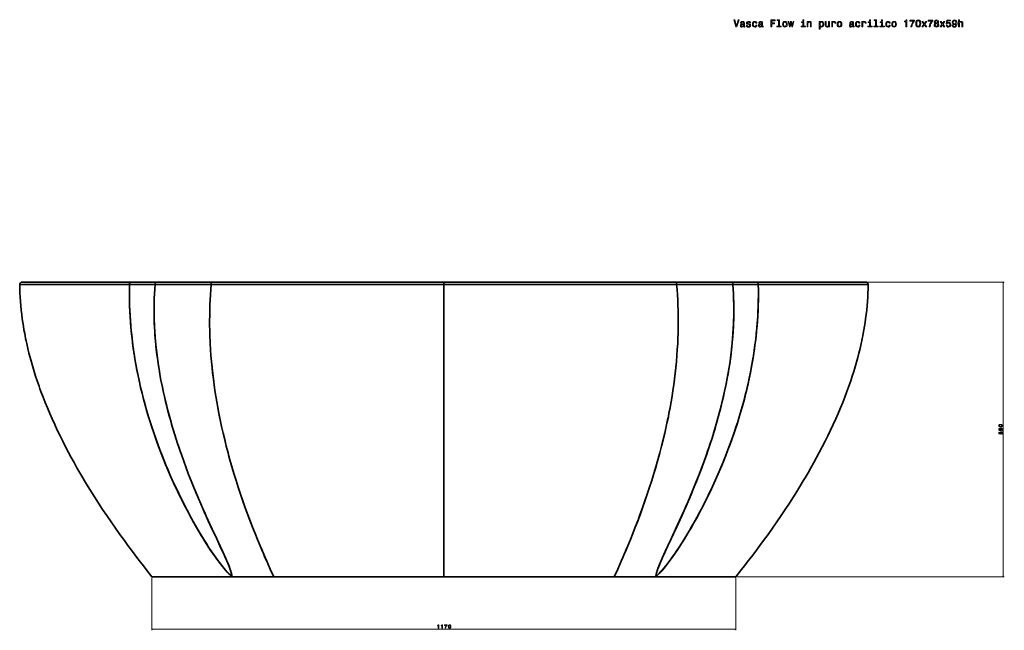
# Model space of a CAD drawing. Extents: x -255 to 3113, y -191 to 2291.
# Tile 5 of 6: x -255 to 1717, y 1069 to 2291. Entities that reach past the tile are written whole.
import ezdxf

# ---------------------------------------------------------------- set-up
doc = ezdxf.new("R2010")
doc.units = 0

msp = doc.modelspace()

# ---------------------------------------------------------------- linework, layer by layer
at = {"color": 7, "lineweight": 35}
for p, q in [((-250.5, 1765.7), (-33.5, 1765.7)), ((-250.5, 1765.7), (-33.5, 1765.7)), ((16.5, 1765.7), (-33.5, 1765.7)), ((-33.5, 1765.7), (16.5, 1765.7)), ((16.5, 1765.7), (128.9, 1765.7)), ((16.5, 1765.7), (128.9, 1765.7)), ((128.9, 1765.7), (594.5, 1765.7)), ((128.9, 1765.7), (594.5, 1765.7)), ((594.5, 1765.7), (1060.1, 1765.7)), ((594.5, 1765.7), (1060.1, 1765.7)), ((594.5, 1760.7), (594.5, 1175.7)), ((594.5, 1760.7), (594.5, 1175.7)), ((1060.1, 1765.7), (1172.5, 1765.7)), ((1060.1, 1765.7), (1172.5, 1765.7)), ((1060.6, 1760.6), (1173.2, 1760.4)), ((1222.5, 1765.7), (1172.5, 1765.7)), ((1172.5, 1765.7), (1222.5, 1765.7)), ((1222.5, 1765.7), (1439.5, 1765.7)), ((1222.5, 1765.7), (1439.5, 1765.7)), ((1179.5, 1175.7), (9.5, 1175.7)), ((9.5, 1175.7), (169.9, 1175.7)), ((169.9, 1175.7), (9.5, 1175.7)), ((9.5, 1175.7), (169.9, 1175.7)), ((169.9, 1175.7), (253.5, 1175.7)), ((253.5, 1175.7), (169.9, 1175.7)), ((169.9, 1175.7), (253.5, 1175.7)), ((253.5, 1175.7), (594.5, 1175.7)), ((594.5, 1175.7), (253.5, 1175.7)), ((253.5, 1175.7), (594.5, 1175.7)), ((594.5, 1175.7), (935.5, 1175.7)), ((935.5, 1175.7), (594.5, 1175.7)), ((594.5, 1175.7), (935.5, 1175.7)), ((935.5, 1175.7), (1019.1, 1175.7)), ((1019.1, 1175.7), (935.5, 1175.7)), ((935.5, 1175.7), (1019.1, 1175.7)), ((1019.1, 1175.7), (1179.5, 1175.7)), ((1179.5, 1175.7), (1019.1, 1175.7)), ((1019.1, 1175.7), (1179.5, 1175.7))]:
    msp.add_line(p, q, dxfattribs=at)
at = {"color": 7, "lineweight": 35, "ltscale": 0.040161}
msp.add_line((594.5, 1764.1), (594.5, 1765.7), dxfattribs=at)
at = {"color": 7, "lineweight": 35, "ltscale": 0.125385}
msp.add_line((594.5, 1765.7), (594.5, 1760.7), dxfattribs=at)
msp.add_line((594.5, 1765.7), (594.5, 1760.7), dxfattribs=at)
at = {"color": 7, "lineweight": 13}
for p, q in [((1441.5, 1765.7), (1717.2, 1765.7)), ((1715.2, 1175.7), (1715.2, 1765.7)), ((9.5, 1173.7), (9.5, 1068.5)), ((1179.5, 1173.7), (1179.5, 1068.5)), ((1181.5, 1175.7), (1717.2, 1175.7)), ((9.5, 1070.5), (1179.5, 1070.5))]:
    msp.add_line(p, q, dxfattribs=at)
for points in [[(1184.1, 2290.3), (1180.6, 2278.4), (1177, 2290.3), (1175, 2290.3), (1179.6, 2276.3), (1181.6, 2276.3), (1186, 2290.3)], [(1249.3, 2276.3), (1251.2, 2276.3), (1251.2, 2282.8), (1257.1, 2282.8), (1257.1, 2284.4), (1251.2, 2284.4), (1251.2, 2288.6), (1258.4, 2288.6), (1258.4, 2290.3), (1249.3, 2290.3)], [(1264.9, 2289.3), (1264.9, 2277.8), (1261.3, 2277.8), (1261.3, 2276.3), (1270.3, 2276.3), (1270.3, 2277.8), (1266.7, 2277.8), (1266.7, 2290.8), (1262.2, 2290.8), (1262.2, 2289.3)], [(1315.5, 2290.8), (1313.6, 2290.8), (1313.6, 2288.8), (1315.5, 2288.8)], [(1449.1, 2290.8), (1447.2, 2290.8), (1447.2, 2288.8), (1449.1, 2288.8)], [(1459.2, 2289.3), (1459.2, 2277.8), (1455.6, 2277.8), (1455.6, 2276.3), (1464.6, 2276.3), (1464.6, 2277.8), (1461, 2277.8), (1461, 2290.8), (1456.5, 2290.8), (1456.5, 2289.3)], [(1473.3, 2290.8), (1471.5, 2290.8), (1471.5, 2288.8), (1473.3, 2288.8)], [(1520.2, 2276.3), (1522.1, 2276.3), (1522.1, 2290.4), (1520.7, 2290.4), (1520.3, 2289.2), (1519.6, 2288.4), (1518.5, 2287.9), (1517, 2287.7), (1517, 2286.3), (1520.2, 2286.3)], [(1529.9, 2276.3), (1532, 2276.3), (1532.6, 2279.6), (1533.8, 2282.8), (1535.5, 2285.6), (1537.6, 2288.3), (1537.6, 2290), (1528, 2290), (1528, 2288.2), (1535.7, 2288.2), (1533.5, 2285.5), (1531.8, 2282.6), (1530.6, 2279.6)], [(1540, 2283.2), (1540.3, 2280), (1541.3, 2277.7), (1542.8, 2276.4), (1544.9, 2275.9), (1547, 2276.4), (1548.5, 2277.7), (1549.4, 2280), (1549.7, 2283.2), (1549.4, 2286.3), (1549, 2287.6), (1548.5, 2288.6), (1547, 2290), (1544.9, 2290.4), (1542.8, 2290), (1541.3, 2288.6), (1540.3, 2286.3)], [(1542, 2283.2), (1542.1, 2285.6), (1542.6, 2287.4), (1543.5, 2288.4), (1544.9, 2288.7), (1546.2, 2288.4), (1547.1, 2287.4), (1547.6, 2285.6), (1547.8, 2283.2), (1547.6, 2280.7), (1547.1, 2278.9), (1546.2, 2277.9), (1544.9, 2277.6), (1543.5, 2277.9), (1542.6, 2278.9), (1542.1, 2280.7)], [(1566.4, 2276.3), (1568.4, 2276.3), (1569.1, 2279.6), (1570.3, 2282.8), (1571.9, 2285.6), (1574.1, 2288.3), (1574.1, 2290), (1564.5, 2290), (1564.5, 2288.2), (1572.1, 2288.2), (1569.9, 2285.5), (1568.2, 2282.6), (1567.1, 2279.6)], [(1578.8, 2283.9), (1577.8, 2283.3), (1577.1, 2282.5), (1576.6, 2281.5), (1576.5, 2280.3), (1576.8, 2278.5), (1577.8, 2277.1), (1579.3, 2276.3), (1581.3, 2275.9), (1583.4, 2276.3), (1584.9, 2277.1), (1585.8, 2278.5), (1586.1, 2280.3), (1586, 2281.5), (1585.6, 2282.5), (1584.8, 2283.3), (1583.8, 2283.9), (1584.6, 2284.3), (1585.2, 2285), (1585.5, 2285.8), (1585.7, 2286.8), (1585.3, 2288.2), (1584.5, 2289.4), (1583.1, 2290.1), (1581.3, 2290.4), (1579.5, 2290.1), (1578.1, 2289.4), (1577.3, 2288.2), (1577, 2286.8), (1577.1, 2285.8), (1577.4, 2285)], [(1578.9, 2286.6), (1579, 2287.5), (1579.5, 2288.2), (1580.3, 2288.6), (1581.3, 2288.8), (1582.3, 2288.6), (1583.1, 2288.2), (1583.6, 2287.5), (1583.8, 2286.6), (1583.6, 2285.7), (1583.1, 2285), (1582.3, 2284.6), (1581.3, 2284.4), (1580.3, 2284.6), (1579.5, 2285), (1579, 2285.7)], [(1600.6, 2280), (1601.1, 2278.3), (1602, 2277), (1603.5, 2276.2), (1605.4, 2275.9), (1607.4, 2276.3), (1609, 2277.3), (1610, 2278.8), (1610.4, 2280.9), (1610, 2282.7), (1609.1, 2284.2), (1607.6, 2285.2), (1605.6, 2285.5), (1604.1, 2285.3), (1602.9, 2284.6), (1603.5, 2288.4), (1609.6, 2288.4), (1609.6, 2290), (1602.1, 2290), (1601, 2282.6), (1602.6, 2282.6), (1603.8, 2283.5), (1605.3, 2283.9), (1606.6, 2283.7), (1607.6, 2283), (1608.2, 2282), (1608.4, 2280.8), (1608.2, 2279.5), (1607.6, 2278.5), (1606.6, 2277.9), (1605.3, 2277.6), (1604.2, 2277.8), (1603.4, 2278.3), (1602.8, 2279), (1602.5, 2280)], [(1612.9, 2279.8), (1613.2, 2278.2), (1614.1, 2277), (1615.5, 2276.2), (1617.3, 2275.9), (1618.5, 2276.1), (1619.5, 2276.4), (1620.4, 2277), (1621.2, 2277.9), (1621.8, 2279), (1622.3, 2280.4), (1622.5, 2282), (1622.6, 2283.8), (1622.3, 2286.6), (1621.3, 2288.7), (1619.7, 2290), (1617.6, 2290.4), (1615.6, 2290.1), (1614.1, 2289.1), (1613.1, 2287.6), (1612.8, 2285.7), (1613.1, 2283.8), (1614.1, 2282.3), (1615.5, 2281.4), (1617.3, 2281.1), (1619.2, 2281.5), (1620.6, 2282.6), (1620.3, 2280.4), (1619.6, 2278.8), (1618.6, 2277.9), (1617.3, 2277.5), (1616.2, 2277.7), (1615.5, 2278.1), (1615, 2278.8), (1614.8, 2279.8)], [(1614.8, 2285.7), (1615, 2287), (1615.5, 2288), (1616.4, 2288.6), (1617.6, 2288.8), (1618.7, 2288.6), (1619.7, 2288), (1620.2, 2287), (1620.4, 2285.8), (1620.2, 2284.5), (1619.7, 2283.5), (1618.7, 2283), (1617.5, 2282.8), (1616.4, 2283), (1615.5, 2283.5), (1615, 2284.5)], [(1625.7, 2276.3), (1627.5, 2276.3), (1627.5, 2282.6), (1627.7, 2284), (1628.3, 2285.1), (1629.2, 2285.7), (1630.4, 2285.9), (1631.4, 2285.7), (1632, 2285.2), (1632.3, 2284.3), (1632.4, 2283.1), (1632.4, 2276.3), (1634.1, 2276.3), (1634.1, 2283.4), (1634.1, 2284.9), (1633.7, 2286.1), (1632.5, 2287.2), (1630.7, 2287.5), (1629.6, 2287.4), (1628.8, 2287), (1628, 2286.4), (1627.5, 2285.6), (1627.5, 2290.8), (1625.7, 2290.8)], [(1195, 2277.7), (1195, 2277.7), (1195.1, 2277), (1195.4, 2276.5), (1196.6, 2276.1), (1197.6, 2276.3), (1197.6, 2277.6), (1197.2, 2277.6), (1196.6, 2277.9), (1196.5, 2278.7), (1196.5, 2284.3), (1196.3, 2285.7), (1195.6, 2286.7), (1194.4, 2287.3), (1192.6, 2287.5), (1190.9, 2287.3), (1189.7, 2286.6), (1188.9, 2285.5), (1188.6, 2284.1), (1188.6, 2284), (1190.2, 2284), (1190.4, 2284.9), (1190.8, 2285.5), (1191.5, 2285.8), (1192.6, 2286), (1193.6, 2285.9), (1194.3, 2285.6), (1194.7, 2285), (1194.8, 2284.3), (1194.8, 2283.5), (1194.4, 2283), (1193.6, 2282.8), (1192.1, 2282.7), (1190.4, 2282.3), (1189.1, 2281.7), (1188.4, 2280.7), (1188.2, 2279.2), (1188.4, 2277.8), (1189, 2276.8), (1190, 2276.2), (1191.4, 2276), (1193.3, 2276.4)], [(1194.8, 2280.1), (1194.5, 2279.1), (1193.9, 2278.3), (1192.9, 2277.7), (1191.7, 2277.5), (1191, 2277.6), (1190.4, 2278), (1190.1, 2278.5), (1190, 2279.3), (1190.1, 2280), (1190.4, 2280.5), (1191.7, 2281.1), (1193.3, 2281.3), (1194.8, 2281.8)], [(1206, 2282.6), (1204.3, 2283), (1203, 2283.5), (1202.6, 2284.4), (1202.7, 2285.1), (1203.1, 2285.6), (1203.8, 2285.9), (1204.8, 2286), (1205.7, 2285.9), (1206.5, 2285.5), (1207, 2285), (1207.2, 2284.3), (1208.9, 2284.3), (1208.9, 2284.3), (1208.6, 2285.6), (1207.8, 2286.6), (1206.5, 2287.3), (1204.8, 2287.5), (1203.1, 2287.3), (1201.8, 2286.6), (1201, 2285.6), (1200.8, 2284.4), (1201, 2283.2), (1201.6, 2282.3), (1202.5, 2281.7), (1203.8, 2281.3), (1205.8, 2280.8), (1207, 2280.3), (1207.3, 2279.9), (1207.5, 2279.3), (1207.3, 2278.6), (1206.8, 2278), (1206, 2277.6), (1205, 2277.5), (1203.9, 2277.6), (1203, 2278.1), (1202.5, 2278.7), (1202.3, 2279.7), (1200.6, 2279.7), (1200.8, 2278.1), (1201.7, 2276.9), (1203, 2276.2), (1204.8, 2275.9), (1206.7, 2276.2), (1208.1, 2276.9), (1208.9, 2278), (1209.2, 2279.5), (1209, 2280.8), (1208.4, 2281.6), (1207.4, 2282.2)], [(1219.7, 2283.6), (1221.5, 2283.6), (1221.1, 2285.2), (1220.3, 2286.4), (1218.9, 2287.2), (1217.1, 2287.5), (1215.2, 2287.1), (1213.7, 2286), (1212.8, 2284.2), (1212.5, 2281.7), (1212.8, 2279.3), (1213.7, 2277.4), (1215.1, 2276.3), (1217.1, 2275.9), (1218.8, 2276.2), (1220.2, 2277.1), (1221.1, 2278.4), (1221.5, 2280.2), (1219.8, 2280.2), (1219.5, 2279.1), (1218.9, 2278.2), (1218.1, 2277.7), (1217.1, 2277.5), (1215.9, 2277.8), (1215, 2278.6), (1214.5, 2279.9), (1214.3, 2281.8), (1214.5, 2283.6), (1215, 2284.9), (1216, 2285.7), (1217.1, 2286), (1218.2, 2285.8), (1219, 2285.3), (1219.5, 2284.6)], [(1231.4, 2277.7), (1231.4, 2277.7), (1231.5, 2277), (1231.8, 2276.5), (1233.1, 2276.1), (1234.1, 2276.3), (1234.1, 2277.6), (1233.6, 2277.6), (1233.1, 2277.9), (1233, 2278.7), (1233, 2284.3), (1232.7, 2285.7), (1232, 2286.7), (1230.8, 2287.3), (1229.1, 2287.5), (1227.4, 2287.3), (1226.1, 2286.6), (1225.3, 2285.5), (1225.1, 2284.1), (1225.1, 2284), (1226.7, 2284), (1226.8, 2284.9), (1227.3, 2285.5), (1228, 2285.8), (1229, 2286), (1230, 2285.9), (1230.7, 2285.6), (1231.1, 2285), (1231.3, 2284.3), (1231.2, 2283.5), (1230.9, 2283), (1230.1, 2282.8), (1228.5, 2282.7), (1226.8, 2282.3), (1225.6, 2281.7), (1224.9, 2280.7), (1224.6, 2279.2), (1224.8, 2277.8), (1225.5, 2276.8), (1226.5, 2276.2), (1227.9, 2276), (1229.7, 2276.4)], [(1231.2, 2280.1), (1231, 2279.1), (1230.3, 2278.3), (1229.4, 2277.7), (1228.2, 2277.5), (1227.4, 2277.6), (1226.8, 2278), (1226.5, 2278.5), (1226.4, 2279.3), (1226.5, 2280), (1226.8, 2280.5), (1228.1, 2281.1), (1229.7, 2281.3), (1231.2, 2281.8)], [(1273, 2281.7), (1273.3, 2279.3), (1274.3, 2277.4), (1275.7, 2276.3), (1277.7, 2275.9), (1279.7, 2276.3), (1281.2, 2277.4), (1282.1, 2279.2), (1282.4, 2281.7), (1282.1, 2284.2), (1281.2, 2286), (1279.7, 2287.1), (1277.7, 2287.5), (1275.7, 2287.1), (1274.3, 2286), (1273.3, 2284.2)], [(1274.8, 2281.7), (1275, 2283.6), (1275.6, 2284.9), (1276.5, 2285.7), (1277.7, 2286), (1278.9, 2285.7), (1279.8, 2284.9), (1280.4, 2283.6), (1280.6, 2281.7), (1280.4, 2279.9), (1279.8, 2278.6), (1278.9, 2277.8), (1277.7, 2277.5), (1276.5, 2277.8), (1275.6, 2278.6), (1275, 2279.9)], [(1288.3, 2276.3), (1289.9, 2285.5), (1291.5, 2276.3), (1293.2, 2276.3), (1295.8, 2287.2), (1294.1, 2287.2), (1292.3, 2278), (1290.7, 2287.2), (1289, 2287.2), (1287.4, 2278), (1285.6, 2287.2), (1283.9, 2287.2), (1286.6, 2276.3)], [(1315.4, 2277.8), (1315.4, 2286.8), (1310.8, 2286.8), (1310.8, 2285.3), (1313.6, 2285.3), (1313.6, 2277.8), (1310, 2277.8), (1310, 2276.3), (1319.1, 2276.3), (1319.1, 2277.8)], [(1322.1, 2276.3), (1323.9, 2276.3), (1323.9, 2282.6), (1324.1, 2284), (1324.7, 2285.1), (1325.6, 2285.7), (1326.8, 2285.9), (1327.8, 2285.7), (1328.4, 2285.2), (1328.7, 2284.3), (1328.8, 2283.1), (1328.8, 2276.3), (1330.5, 2276.3), (1330.5, 2283.4), (1330.5, 2284.9), (1330.1, 2286.1), (1328.9, 2287.2), (1327, 2287.5), (1326, 2287.4), (1325.2, 2287), (1324.4, 2286.4), (1323.8, 2285.5), (1323.8, 2287.2), (1322.1, 2287.2)], [(1348.1, 2285.5), (1348.1, 2287.2), (1346.3, 2287.2), (1346.3, 2272.1), (1348.1, 2272.1), (1348.1, 2278), (1348.7, 2277), (1349.4, 2276.4), (1351.2, 2275.9), (1352.9, 2276.3), (1354.2, 2277.5), (1355.1, 2279.3), (1355.4, 2281.7), (1355.1, 2284.2), (1354.2, 2286), (1352.9, 2287.1), (1351.2, 2287.5), (1350.2, 2287.4), (1349.4, 2287), (1348.7, 2286.4)], [(1350.9, 2277.5), (1349.7, 2277.8), (1348.8, 2278.6), (1348.3, 2279.9), (1348.1, 2281.7), (1348.3, 2283.6), (1348.8, 2284.9), (1349.7, 2285.7), (1350.9, 2285.9), (1352, 2285.7), (1352.8, 2284.9), (1353.4, 2283.5), (1353.6, 2281.7), (1353.4, 2279.9), (1352.8, 2278.6), (1352, 2277.8)], [(1366.9, 2287.2), (1365.1, 2287.2), (1365.1, 2280.9), (1364.9, 2279.4), (1364.3, 2278.4), (1363.4, 2277.8), (1362.2, 2277.5), (1361.3, 2277.7), (1360.7, 2278.2), (1360.4, 2279), (1360.3, 2280.2), (1360.3, 2287.2), (1358.5, 2287.2), (1358.5, 2280), (1358.6, 2278.6), (1358.9, 2277.4), (1360.1, 2276.3), (1362, 2275.9), (1363, 2276.1), (1363.9, 2276.4), (1364.6, 2277.1), (1365.2, 2278), (1365.2, 2276.3), (1366.9, 2276.3)], [(1371.4, 2276.3), (1373.1, 2276.3), (1373.1, 2282.5), (1373.3, 2284), (1373.9, 2285.1), (1374.8, 2285.7), (1375.9, 2285.9), (1376.8, 2285.8), (1377.5, 2285.4), (1377.9, 2284.7), (1378, 2283.8), (1379.8, 2283.8), (1379.6, 2285.4), (1378.9, 2286.6), (1377.8, 2287.3), (1376.3, 2287.5), (1375.3, 2287.4), (1374.4, 2287), (1373.6, 2286.3), (1373, 2285.4), (1373, 2287.2), (1371.4, 2287.2)], [(1382.3, 2281.7), (1382.6, 2279.3), (1383.6, 2277.4), (1385, 2276.3), (1387, 2275.9), (1389, 2276.3), (1390.5, 2277.4), (1391.4, 2279.2), (1391.7, 2281.7), (1391.4, 2284.2), (1390.5, 2286), (1389, 2287.1), (1387, 2287.5), (1385, 2287.1), (1383.6, 2286), (1382.6, 2284.2)], [(1384.1, 2281.7), (1384.3, 2283.6), (1384.9, 2284.9), (1385.8, 2285.7), (1387, 2286), (1388.2, 2285.7), (1389.1, 2284.9), (1389.7, 2283.6), (1389.9, 2281.7), (1389.7, 2279.9), (1389.1, 2278.6), (1388.2, 2277.8), (1387, 2277.5), (1385.8, 2277.8), (1384.9, 2278.6), (1384.3, 2279.9)], [(1413.6, 2277.7), (1413.6, 2277.7), (1413.7, 2277), (1414, 2276.5), (1415.2, 2276.1), (1416.2, 2276.3), (1416.2, 2277.6), (1415.8, 2277.6), (1415.2, 2277.9), (1415.1, 2278.7), (1415.1, 2284.3), (1414.9, 2285.7), (1414.2, 2286.7), (1413, 2287.3), (1411.2, 2287.5), (1409.5, 2287.3), (1408.3, 2286.6), (1407.5, 2285.5), (1407.2, 2284.1), (1407.2, 2284), (1408.8, 2284), (1409, 2284.9), (1409.4, 2285.5), (1410.1, 2285.8), (1411.2, 2286), (1412.2, 2285.9), (1412.9, 2285.6), (1413.3, 2285), (1413.4, 2284.3), (1413.3, 2283.5), (1413, 2283), (1412.2, 2282.8), (1410.7, 2282.7), (1409, 2282.3), (1407.7, 2281.7), (1407, 2280.7), (1406.8, 2279.2), (1407, 2277.8), (1407.6, 2276.8), (1408.6, 2276.2), (1410, 2276), (1411.9, 2276.4)], [(1413.4, 2280.1), (1413.1, 2279.1), (1412.5, 2278.3), (1411.5, 2277.7), (1410.3, 2277.5), (1409.6, 2277.6), (1409, 2278), (1408.7, 2278.5), (1408.6, 2279.3), (1408.6, 2280), (1409, 2280.5), (1410.3, 2281.1), (1411.9, 2281.3), (1413.4, 2281.8)], [(1426.2, 2283.6), (1427.9, 2283.6), (1427.6, 2285.2), (1426.7, 2286.4), (1425.4, 2287.2), (1423.6, 2287.5), (1421.7, 2287.1), (1420.2, 2286), (1419.3, 2284.2), (1418.9, 2281.7), (1419.2, 2279.3), (1420.1, 2277.4), (1421.6, 2276.3), (1423.5, 2275.9), (1425.3, 2276.2), (1426.6, 2277.1), (1427.5, 2278.4), (1428, 2280.2), (1426.3, 2280.2), (1426, 2279.1), (1425.4, 2278.2), (1424.6, 2277.7), (1423.6, 2277.5), (1422.4, 2277.8), (1421.5, 2278.6), (1420.9, 2279.9), (1420.8, 2281.8), (1420.9, 2283.6), (1421.5, 2284.9), (1422.4, 2285.7), (1423.6, 2286), (1424.6, 2285.8), (1425.4, 2285.3), (1426, 2284.6)], [(1432.1, 2276.3), (1433.9, 2276.3), (1433.9, 2282.5), (1434, 2284), (1434.6, 2285.1), (1435.5, 2285.7), (1436.7, 2285.9), (1437.6, 2285.8), (1438.2, 2285.4), (1438.6, 2284.7), (1438.8, 2283.8), (1440.6, 2283.8), (1440.3, 2285.4), (1439.7, 2286.6), (1438.5, 2287.3), (1437, 2287.5), (1436, 2287.4), (1435.1, 2287), (1434.3, 2286.3), (1433.7, 2285.4), (1433.7, 2287.2), (1432.1, 2287.2)], [(1449, 2277.8), (1449, 2286.8), (1444.4, 2286.8), (1444.4, 2285.3), (1447.2, 2285.3), (1447.2, 2277.8), (1443.6, 2277.8), (1443.6, 2276.3), (1452.7, 2276.3), (1452.7, 2277.8)], [(1473.3, 2277.8), (1473.3, 2286.8), (1468.7, 2286.8), (1468.7, 2285.3), (1471.5, 2285.3), (1471.5, 2277.8), (1467.9, 2277.8), (1467.9, 2276.3), (1477, 2276.3), (1477, 2277.8)], [(1486.9, 2283.6), (1488.7, 2283.6), (1488.3, 2285.2), (1487.4, 2286.4), (1486.1, 2287.2), (1484.3, 2287.5), (1482.4, 2287.1), (1480.9, 2286), (1480, 2284.2), (1479.7, 2281.7), (1480, 2279.3), (1480.9, 2277.4), (1482.3, 2276.3), (1484.3, 2275.9), (1486, 2276.2), (1487.3, 2277.1), (1488.3, 2278.4), (1488.7, 2280.2), (1487, 2280.2), (1486.7, 2279.1), (1486.1, 2278.2), (1485.3, 2277.7), (1484.3, 2277.5), (1483.1, 2277.8), (1482.2, 2278.6), (1481.7, 2279.9), (1481.5, 2281.8), (1481.7, 2283.6), (1482.2, 2284.9), (1483.1, 2285.7), (1484.3, 2286), (1485.4, 2285.8), (1486.2, 2285.3), (1486.7, 2284.6)], [(1491.6, 2281.7), (1491.9, 2279.3), (1492.9, 2277.4), (1494.3, 2276.3), (1496.3, 2275.9), (1498.3, 2276.3), (1499.7, 2277.4), (1500.7, 2279.2), (1501, 2281.7), (1500.7, 2284.2), (1499.7, 2286), (1498.3, 2287.1), (1496.3, 2287.5), (1494.3, 2287.1), (1492.9, 2286), (1491.9, 2284.2)], [(1493.4, 2281.7), (1493.6, 2283.6), (1494.2, 2284.9), (1495.1, 2285.7), (1496.3, 2286), (1497.5, 2285.7), (1498.4, 2284.9), (1499, 2283.6), (1499.2, 2281.7), (1499, 2279.9), (1498.4, 2278.6), (1497.5, 2277.8), (1496.3, 2277.5), (1495.1, 2277.8), (1494.2, 2278.6), (1493.6, 2279.9)], [(1554.2, 2276.3), (1556.9, 2280.5), (1559.8, 2276.3), (1561.9, 2276.3), (1558.1, 2281.9), (1561.7, 2287.2), (1559.7, 2287.2), (1557, 2283.2), (1554.4, 2287.2), (1552.3, 2287.2), (1555.9, 2281.9), (1552.1, 2276.3)], [(1578.4, 2280.4), (1578.6, 2281.4), (1579.2, 2282.2), (1580.1, 2282.8), (1581.3, 2283), (1582.5, 2282.8), (1583.4, 2282.2), (1584, 2281.4), (1584.2, 2280.4), (1584, 2279.2), (1583.4, 2278.4), (1582.5, 2277.8), (1581.3, 2277.6), (1580.1, 2277.8), (1579.2, 2278.4), (1578.6, 2279.2)], [(1590.6, 2276.3), (1593.4, 2280.5), (1596.2, 2276.3), (1598.4, 2276.3), (1594.5, 2281.9), (1598.2, 2287.2), (1596.1, 2287.2), (1593.5, 2283.2), (1590.8, 2287.2), (1588.7, 2287.2), (1592.3, 2281.9), (1588.5, 2276.3)], [(1709.8, 1475.8), (1711.4, 1475.9), (1712.5, 1476.4), (1713.2, 1477.2), (1713.4, 1478.2), (1713.2, 1479.3), (1712.5, 1480), (1711.4, 1480.5), (1709.8, 1480.6), (1708.2, 1480.5), (1707.6, 1480.3), (1707.1, 1480), (1706.4, 1479.3), (1706.2, 1478.2), (1706.4, 1477.2), (1707.1, 1476.4), (1708.2, 1475.9)], [(1709.8, 1476.8), (1708.6, 1476.8), (1707.7, 1477.1), (1707.2, 1477.5), (1707, 1478.2), (1707.2, 1478.9), (1707.7, 1479.3), (1708.6, 1479.6), (1709.8, 1479.7), (1711, 1479.6), (1711.9, 1479.3), (1712.4, 1478.9), (1712.6, 1478.2), (1712.4, 1477.5), (1711.9, 1477.1), (1711, 1476.8)], [(1711.5, 1468.3), (1712.3, 1468.5), (1712.9, 1468.9), (1713.3, 1469.6), (1713.4, 1470.5), (1713.4, 1471.1), (1713.2, 1471.6), (1712.9, 1472.1), (1712.4, 1472.5), (1711.9, 1472.8), (1711.2, 1473), (1710.4, 1473.1), (1709.5, 1473.2), (1708.1, 1473), (1707, 1472.5), (1706.4, 1471.7), (1706.2, 1470.6), (1706.4, 1469.7), (1706.8, 1468.9), (1707.6, 1468.4), (1708.5, 1468.3), (1709.5, 1468.4), (1710.2, 1468.9), (1710.7, 1469.6), (1710.9, 1470.5), (1710.7, 1471.5), (1710.1, 1472.2), (1711.2, 1472), (1712, 1471.7), (1712.5, 1471.2), (1712.6, 1470.5), (1712.5, 1470), (1712.3, 1469.6), (1712, 1469.4), (1711.5, 1469.3)], [(1711.4, 1460.8), (1712.2, 1461), (1712.9, 1461.5), (1713.3, 1462.2), (1713.4, 1463.1), (1713.3, 1464.2), (1712.8, 1465), (1712, 1465.5), (1711, 1465.7), (1710, 1465.5), (1709.3, 1465), (1708.8, 1464.2), (1708.6, 1463.3), (1708.8, 1462.5), (1709.1, 1461.9), (1707.2, 1462.2), (1707.2, 1465.3), (1706.4, 1465.3), (1706.4, 1461.5), (1710.1, 1461), (1710.1, 1461.8), (1709.6, 1462.4), (1709.4, 1463.1), (1709.6, 1463.8), (1709.9, 1464.3), (1710.4, 1464.6), (1711, 1464.7), (1711.6, 1464.6), (1712.1, 1464.2), (1712.5, 1463.7), (1712.6, 1463.1), (1712.5, 1462.6), (1712.3, 1462.2), (1711.9, 1461.9), (1711.4, 1461.7)], [(1708.5, 1469.2), (1707.9, 1469.3), (1707.4, 1469.6), (1707.1, 1470.1), (1707, 1470.6), (1707.1, 1471.2), (1707.4, 1471.7), (1707.9, 1472), (1708.5, 1472.1), (1709.1, 1472), (1709.6, 1471.7), (1709.9, 1471.2), (1710, 1470.6), (1709.9, 1470.1), (1709.6, 1469.6), (1709.2, 1469.3)], [(583.1, 1072.5), (584, 1072.5), (584, 1079.6), (583.3, 1079.6), (583.2, 1078.9), (582.8, 1078.5), (582.2, 1078.3), (581.5, 1078.2), (581.5, 1077.5), (583.1, 1077.5)], [(590.6, 1072.5), (591.5, 1072.5), (591.5, 1079.6), (590.8, 1079.6), (590.6, 1078.9), (590.3, 1078.5), (589.7, 1078.3), (588.9, 1078.2), (588.9, 1077.5), (590.6, 1077.5)], [(596.8, 1072.5), (597.9, 1072.5), (598.2, 1074.2), (598.8, 1075.7), (599.6, 1077.2), (600.7, 1078.5), (600.7, 1079.4), (595.9, 1079.4), (595.9, 1078.4), (599.7, 1078.4), (598.6, 1077.1), (597.8, 1075.7), (597.2, 1074.1)], [(603.3, 1075.9), (603.4, 1074.3), (603.9, 1073.2), (604.7, 1072.5), (605.7, 1072.3), (606.7, 1072.5), (607.5, 1073.2), (608, 1074.3), (608.1, 1075.9), (608, 1077.5), (607.8, 1078.1), (607.5, 1078.6), (606.7, 1079.3), (605.7, 1079.6), (604.7, 1079.3), (603.9, 1078.6), (603.4, 1077.5)], [(604.2, 1075.9), (604.3, 1077.1), (604.6, 1078), (605, 1078.5), (605.7, 1078.7), (606.4, 1078.5), (606.8, 1078), (607.1, 1077.1), (607.2, 1075.9), (607.1, 1074.7), (606.8, 1073.8), (606.4, 1073.3), (605.7, 1073.1), (605, 1073.3), (604.6, 1073.8), (604.3, 1074.7)]]:
    msp.add_lwpolyline(points, close=True, dxfattribs=at)
at = {"color": 7, "lineweight": 35}
for points in [[(-255.5, 1760.7), (-255.3, 1752.2), (-255, 1743.7), (-254.6, 1735.2), (-254, 1726.6), (-253.3, 1718.1), (-252.5, 1709.5), (-251.5, 1700.9), (-250.4, 1692.3), (-249.3, 1684.9), (-248.1, 1677.5), (-246.9, 1670.1), (-245.5, 1662.6), (-244.6, 1657.7), (-243.6, 1652.8), (-242.5, 1647.8), (-241.5, 1642.8), (-239.2, 1632.8), (-236.9, 1623.6), (-234.5, 1614.3), (-232, 1605.1), (-229.3, 1595.8), (-226.5, 1586.6), (-223.5, 1577.3), (-220.5, 1568), (-218.6, 1562.6), (-216.7, 1557.2), (-214.8, 1551.8), (-212.8, 1546.3), (-208.7, 1535.5), (-204.5, 1524.7), (-200, 1513.8), (-195.3, 1502.6), (-190.4, 1491.5), (-185.3, 1480.3), (-180.1, 1469.1), (-174.7, 1458), (-169.2, 1446.8), (-163.5, 1435.7), (-157.6, 1424.5), (-152.2, 1414.3), (-146.6, 1404.2), (-140.9, 1394), (-135, 1383.9), (-129.1, 1373.7), (-125.3, 1367.4), (-121.5, 1361.1), (-113.7, 1348.4), (-105.8, 1335.8), (-97.7, 1323.2), (-89.4, 1310.6), (-81, 1298), (-72.4, 1285.5), (-63.7, 1273), (-54.8, 1260.5), (-45.8, 1248), (-38.7, 1238.3), (-31.5, 1228.7), (-24.2, 1219), (-18.7, 1211.8), (-13.1, 1204.6), (-7.6, 1197.3), (-1.9, 1190.1), (9.5, 1175.7)], [(-35.4, 1760.5), (-139, 1760.5), (-232.3, 1760.6), (-255.5, 1760.7)], [(-255.5, 1760.7), (-201.5, 1760.6), (-117.5, 1760.5), (-35.4, 1760.5)], [(-255.5, 1760.7), (-255.3, 1752.2), (-255, 1743.7), (-254.6, 1735.2), (-254, 1726.6), (-253.3, 1718.1), (-252.5, 1709.5), (-251.5, 1700.9), (-250.4, 1692.3), (-249.3, 1684.9), (-248.1, 1677.5), (-246.9, 1670.1), (-245.5, 1662.6), (-244.6, 1657.7), (-243.6, 1652.8), (-242.5, 1647.8), (-241.5, 1642.8), (-239.2, 1632.8), (-236.9, 1623.6), (-234.5, 1614.3), (-232, 1605.1), (-229.3, 1595.8), (-226.5, 1586.6), (-223.5, 1577.3), (-220.5, 1568), (-218.6, 1562.6), (-216.7, 1557.2), (-214.8, 1551.8), (-212.8, 1546.3), (-208.7, 1535.5), (-204.5, 1524.7), (-200, 1513.8), (-195.3, 1502.6), (-190.4, 1491.5), (-185.3, 1480.3), (-180.1, 1469.1), (-174.7, 1458), (-169.2, 1446.8), (-163.5, 1435.7), (-157.6, 1424.5), (-152.2, 1414.3), (-146.6, 1404.2), (-140.9, 1394), (-135, 1383.9), (-129.1, 1373.7), (-125.3, 1367.4), (-121.5, 1361.1), (-113.7, 1348.4), (-105.8, 1335.8), (-97.7, 1323.2), (-89.4, 1310.6), (-81, 1298), (-72.4, 1285.5), (-63.7, 1273), (-54.8, 1260.5), (-45.8, 1248), (-38.7, 1238.3), (-31.5, 1228.7), (-24.2, 1219), (-18.7, 1211.8), (-13.1, 1204.6), (-7.6, 1197.3), (-1.9, 1190.1), (9.5, 1175.7)], [(169.9, 1175.7), (167.6, 1177.8), (166.6, 1178.8), (164, 1181.4), (161.3, 1184.2), (159.4, 1186.3), (157.4, 1188.5), (153.7, 1192.9), (151.3, 1195.8), (149, 1198.7), (145.4, 1203.3), (141.8, 1208), (138.3, 1212.8), (135.3, 1216.9), (132.4, 1221.1), (128.1, 1227.4), (123.8, 1233.8), (119.7, 1240.2), (115.1, 1247.5), (110.5, 1254.8), (106.1, 1262.2), (101.3, 1270.2), (96.7, 1278.3), (92.1, 1286.4), (89, 1292), (86, 1297.5), (80, 1308.7), (74.2, 1319.8), (68.6, 1331), (63.1, 1342.2), (57.7, 1353.5), (52.3, 1365.3), (47, 1377), (41.9, 1388.8), (36.9, 1400.7), (32.1, 1412.5), (27.4, 1424.3), (22.9, 1436.2), (18.6, 1448), (14.4, 1459.9), (10.4, 1471.7), (6.5, 1483.6), (2.8, 1495.5), (-0.7, 1507.4), (-4.1, 1519.3), (-5.7, 1525.2), (-7.3, 1531.2), (-8.8, 1537.1), (-10.3, 1543), (-12.6, 1552.5), (-14.8, 1562.1), (-16.9, 1571.6), (-18.9, 1581.1), (-20.8, 1590.5), (-22.7, 1601.1), (-24.5, 1611.6), (-26.2, 1622.1), (-27.8, 1632.7), (-29.2, 1643.2), (-30.4, 1653.7), (-31.6, 1664.1), (-32.6, 1674.6), (-33.4, 1685.1), (-34.1, 1695.9), (-34.7, 1706.7), (-35.2, 1717.5), (-35.5, 1728.3), (-35.6, 1739), (-35.6, 1749.8), (-35.4, 1760.5)], [(-35.4, 1760.5), (-35.6, 1750.2), (-35.6, 1739.9), (-35.5, 1729.6), (-35.2, 1719.3), (-34.8, 1709), (-34.3, 1698.6), (-33.6, 1688.2), (-32.8, 1677.8), (-31.9, 1667.5), (-30.8, 1657), (-29.6, 1646.6), (-28.6, 1639), (-27.6, 1631.3), (-26.5, 1623.7), (-25.6, 1617.9), (-24.6, 1612.2), (-22.6, 1600.6), (-20.5, 1589.1), (-18.2, 1577.6), (-15.7, 1566.1), (-13.1, 1554.5), (-10.3, 1543), (-7.4, 1531.5), (-4.3, 1520.1), (-1.1, 1508.8), (2.2, 1497.5), (5.7, 1486.1), (9.4, 1474.8), (13.2, 1463.5), (17.1, 1452.2), (21.2, 1440.8), (25.4, 1429.5), (29.8, 1418.2), (34.6, 1406.2), (39.6, 1394.1), (44.8, 1382), (50.1, 1370), (55.6, 1358), (61.3, 1346), (64.2, 1340), (67.1, 1334), (71.1, 1326), (75.1, 1318.1), (79.3, 1310.1), (84, 1301.2), (88.8, 1292.3), (93.7, 1283.5), (98.8, 1274.6), (103.5, 1266.5), (108.4, 1258.3), (113.4, 1250.2), (118.5, 1242.1), (123.1, 1234.9), (127.8, 1227.8), (132.7, 1220.7), (137.2, 1214.3), (141.3, 1208.6), (145.6, 1203.1), (149.9, 1197.6), (153.7, 1192.9), (157.1, 1188.9), (160.5, 1185.1), (163.2, 1182.2), (166, 1179.4), (168.5, 1177), (169.9, 1175.7)], [(-33.5, 1765.7), (-33.8, 1765.7), (-34.1, 1765.5), (-34.4, 1765.2), (-34.6, 1764.9), (-34.8, 1764.5), (-35, 1763.8), (-35.3, 1762.9), (-35.4, 1761.7), (-35.4, 1760.5)], [(-33.5, 1765.7), (-33.8, 1765.7), (-34.1, 1765.5), (-34.4, 1765.2), (-34.6, 1764.9), (-34.8, 1764.5), (-35, 1763.8), (-35.3, 1762.9), (-35.4, 1761.7), (-35.4, 1760.5)], [(15.8, 1760.4), (15.1, 1751.1), (14.6, 1741.7), (14.2, 1732.2), (13.9, 1722.8), (13.8, 1713.2), (13.8, 1703.7), (13.9, 1694.1), (14.2, 1684.5), (14.7, 1674.9), (15.1, 1667.6), (15.6, 1660.4), (16.1, 1653.1), (16.6, 1647.6), (17.1, 1642.2), (17.6, 1636.7), (18.2, 1631.2), (19.5, 1620.2), (21, 1609.2), (22.6, 1598.1), (24.4, 1587.5), (26.2, 1576.8), (28.2, 1566), (30.4, 1555.3), (32.7, 1544.5), (35.1, 1533.8), (37.7, 1523), (40, 1513.5), (42.5, 1504.1), (45.1, 1494.6), (47.7, 1485.1), (49.5, 1478.8), (51.4, 1472.4), (53.3, 1466.1), (55.3, 1459.8), (58.1, 1451), (60.9, 1442.2), (63.9, 1433.4), (66.1, 1426.8), (68.4, 1420.2), (73.1, 1407), (78, 1393.8), (83, 1380.6), (88.2, 1367.4), (93.6, 1354.1), (98.1, 1343.3), (102.6, 1332.5), (107.3, 1321.7), (110.9, 1313.5), (114.5, 1305.4), (118.4, 1296.7), (122.4, 1287.9), (130.4, 1270.4), (139.3, 1251.4), (146, 1237.2), (149.3, 1230), (154.2, 1219.4), (156.6, 1214), (159, 1208.6), (161.4, 1203.1), (162.7, 1199.8), (164.1, 1196.5), (165.6, 1192.4), (166.4, 1190.3), (167.1, 1188.3), (167.7, 1186.2), (168.3, 1184.1), (168.8, 1182.5), (169.1, 1180.8), (169.4, 1179.4), (169.7, 1177.9), (169.8, 1176.9), (169.9, 1175.7)], [(15.8, 1760.4), (15.1, 1751.5), (14.6, 1742.5), (14.2, 1733.5), (13.9, 1724.4), (13.8, 1715.4), (13.8, 1706.2), (13.9, 1697.1), (14.1, 1687.9), (14.3, 1682.7), (14.5, 1677.4), (15.1, 1666.9), (15.9, 1656.3), (16.8, 1645.7), (17.8, 1635), (19, 1624.3), (20.4, 1613.4), (22, 1602.5), (23.7, 1591.5), (25.6, 1580.5), (27.6, 1569.5), (29.7, 1558.4), (32.1, 1547.3), (34.5, 1536.3), (36.8, 1526.7), (39.1, 1517.2), (41.5, 1507.7), (44.1, 1498.1), (46.4, 1489.6), (48.9, 1481.1), (51.4, 1472.6), (53.3, 1466.2), (55.3, 1459.8), (58, 1451.1), (60.9, 1442.3), (63.8, 1433.5), (66.1, 1426.9), (68.4, 1420.3), (73.1, 1407.1), (78, 1393.9), (83, 1380.7), (88.2, 1367.5), (93.5, 1354.3), (98, 1343.5), (102.6, 1332.6), (107.2, 1321.8), (110.8, 1313.7), (114.4, 1305.6), (118.3, 1296.9), (122.3, 1288.1), (130.3, 1270.7), (139.2, 1251.7), (145.8, 1237.5), (149.1, 1230.4), (154.1, 1219.7), (156.5, 1214.3), (159, 1208.8), (161.3, 1203.3), (162.7, 1200), (164, 1196.7), (165.7, 1192.1), (166.5, 1189.8), (167.3, 1187.5), (168.2, 1184.7), (168.9, 1181.8), (169.2, 1180.4), (169.5, 1179), (169.7, 1178), (169.8, 1176.9), (169.9, 1175.7)], [(16.5, 1765.7), (16.5, 1765.7), (16.4, 1765.7), (16.4, 1765.6), (16.2, 1765.4), (16.1, 1764.8), (16, 1764.1), (15.9, 1763.3), (15.8, 1761.9), (15.8, 1760.4)], [(16.5, 1765.7), (16.5, 1765.7), (16.4, 1765.7), (16.4, 1765.6), (16.2, 1765.4), (16.1, 1764.8), (16, 1764.1), (15.9, 1763.3), (15.8, 1761.9), (15.8, 1760.4)], [(128.4, 1760.6), (65.3, 1760.5), (15.8, 1760.4)], [(15.8, 1760.4), (113.7, 1760.6), (128.4, 1760.6)], [(128.4, 1760.6), (127.5, 1750.4), (126.8, 1740.2), (126.2, 1729.9), (125.7, 1719.7), (125.4, 1709.3), (125.2, 1699), (125.1, 1688.6), (125.1, 1678.3), (125.2, 1670.3), (125.4, 1662.4), (125.7, 1654.4), (125.9, 1648.5), (126.2, 1642.5), (126.9, 1630.5), (127.7, 1618.5), (128.7, 1606.5), (129.9, 1594.4), (131.1, 1583), (132.5, 1571.6), (134, 1560.2), (135.7, 1548.8), (137.5, 1537.3), (139.4, 1525.8), (141.4, 1514.4), (143.6, 1502.9), (144.9, 1496.3), (146.2, 1489.8), (147.6, 1483.2), (149, 1476.5), (152, 1463.4), (155.2, 1450.2), (158.5, 1437), (161.9, 1423.7), (163.8, 1416.9), (165.7, 1410), (169.6, 1396.2), (173.7, 1382.5), (178, 1368.7), (182.4, 1354.9), (187, 1341.2), (191.7, 1327.4), (196.6, 1313.6), (201.6, 1299.8), (206.3, 1287.4), (211.1, 1275), (216, 1262.6), (221, 1250.2), (226.1, 1237.7), (229.4, 1230), (232.7, 1222.3), (236, 1214.5), (239.4, 1206.7), (246.4, 1191.2), (253.5, 1175.7)], [(128.4, 1760.6), (127.5, 1750.4), (126.8, 1740.2), (126.2, 1729.9), (125.7, 1719.6), (125.4, 1709.3), (125.2, 1698.9), (125.1, 1688.5), (125.1, 1678.2), (125.2, 1670.2), (125.4, 1662.3), (125.7, 1654.3), (125.9, 1648.3), (126.2, 1642.3), (126.9, 1630.3), (127.7, 1618.3), (128.8, 1606.3), (129.9, 1594.2), (131.2, 1582.8), (132.5, 1571.4), (134.1, 1560), (135.7, 1548.5), (137.5, 1537.1), (139.4, 1525.6), (141.5, 1514.1), (143.6, 1502.6), (144.9, 1496.1), (146.3, 1489.6), (147.7, 1483), (149.1, 1476.3), (152.1, 1463.1), (155.2, 1450), (158.5, 1436.8), (162, 1423.5), (163.8, 1416.7), (165.7, 1409.8), (169.7, 1396), (173.8, 1382.3), (178, 1368.5), (182.4, 1354.7), (187, 1341), (191.8, 1327.2), (196.6, 1313.4), (201.7, 1299.6), (206.3, 1287.2), (211.1, 1274.8), (216, 1262.4), (221, 1250), (226.2, 1237.7), (229.4, 1229.9), (232.7, 1222.2), (236.1, 1214.5), (239.5, 1206.7), (246.4, 1191.2), (253.5, 1175.7)], [(128.9, 1765.7), (128.9, 1765.7), (128.9, 1765.7), (128.8, 1765.7), (128.8, 1765.6), (128.7, 1765.2), (128.5, 1764.4), (128.4, 1763.4), (128.4, 1762.3), (128.4, 1760.6)], [(128.9, 1765.7), (128.9, 1765.7), (128.9, 1765.7), (128.8, 1765.7), (128.8, 1765.6), (128.7, 1765.2), (128.5, 1764.4), (128.4, 1763.4), (128.4, 1762.3), (128.4, 1760.6)], [(594.5, 1760.7), (458.4, 1760.8), (246.2, 1760.7), (128.4, 1760.6)], [(128.4, 1760.6), (296.8, 1760.8), (473.5, 1760.8), (594.5, 1760.7)], [(1060.6, 1760.6), (894.4, 1760.8), (718.7, 1760.8), (594.5, 1760.7)], [(594.5, 1760.7), (714.2, 1760.8), (891.6, 1760.8), (1060.6, 1760.6)], [(1060.6, 1760.6), (1061.5, 1750.4), (1062.2, 1740.2), (1062.8, 1729.9), (1063.3, 1719.6), (1063.6, 1709.3), (1063.8, 1698.9), (1063.9, 1688.5), (1063.9, 1678.2), (1063.8, 1670.2), (1063.6, 1662.3), (1063.3, 1654.3), (1063.1, 1648.3), (1062.8, 1642.3), (1062.1, 1630.3), (1061.3, 1618.3), (1060.2, 1606.3), (1059.1, 1594.2), (1057.8, 1582.8), (1056.5, 1571.4), (1054.9, 1560), (1053.3, 1548.5), (1051.5, 1537.1), (1049.6, 1525.6), (1047.5, 1514.1), (1045.4, 1502.6), (1044.1, 1496.1), (1042.7, 1489.6), (1041.3, 1483), (1039.9, 1476.3), (1036.9, 1463.1), (1033.8, 1450), (1030.5, 1436.8), (1027, 1423.5), (1025.2, 1416.7), (1023.3, 1409.8), (1019.3, 1396), (1015.2, 1382.3), (1011, 1368.5), (1006.6, 1354.7), (1002, 1341), (997.2, 1327.2), (992.4, 1313.4), (987.3, 1299.6), (982.7, 1287.2), (977.9, 1274.8), (973, 1262.4), (968, 1250), (962.8, 1237.7), (959.6, 1229.9), (956.3, 1222.2), (952.9, 1214.5), (949.5, 1206.7), (942.6, 1191.2), (935.5, 1175.7)], [(1060.6, 1760.6), (1061.5, 1750.4), (1062.2, 1740.2), (1062.8, 1729.9), (1063.3, 1719.7), (1063.6, 1709.4), (1063.8, 1699), (1063.9, 1688.7), (1063.9, 1678.3), (1063.8, 1670.3), (1063.6, 1662.4), (1063.3, 1654.4), (1063.1, 1648.5), (1062.8, 1642.5), (1062.1, 1630.5), (1061.3, 1618.5), (1060.3, 1606.5), (1059.1, 1594.4), (1057.9, 1583), (1056.5, 1571.6), (1055, 1560.2), (1053.3, 1548.8), (1051.5, 1537.3), (1049.6, 1525.9), (1047.6, 1514.4), (1045.4, 1502.9), (1044.1, 1496.3), (1042.8, 1489.8), (1041.4, 1483.2), (1040, 1476.6), (1037, 1463.4), (1033.8, 1450.2), (1030.5, 1437), (1027.1, 1423.8), (1025.2, 1416.9), (1023.3, 1410), (1019.4, 1396.3), (1015.3, 1382.5), (1011, 1368.7), (1006.6, 1355), (1002, 1341.2), (997.3, 1327.4), (992.4, 1313.6), (987.4, 1299.8), (982.7, 1287.4), (977.9, 1275), (973, 1262.6), (968, 1250.2), (962.9, 1237.8), (959.6, 1230), (956.3, 1222.3), (953, 1214.5), (949.6, 1206.7), (942.6, 1191.2), (935.5, 1175.7)], [(1224.4, 1760.5), (1224.6, 1750.2), (1224.6, 1739.9), (1224.5, 1729.6), (1224.2, 1719.3), (1223.8, 1709), (1223.3, 1698.6), (1222.6, 1688.2), (1221.8, 1677.8), (1220.9, 1667.5), (1219.8, 1657), (1218.6, 1646.6), (1217.6, 1639), (1216.6, 1631.3), (1215.5, 1623.7), (1214.6, 1617.9), (1213.6, 1612.2), (1211.6, 1600.6), (1209.5, 1589.1), (1207.2, 1577.6), (1204.7, 1566.1), (1202.1, 1554.6), (1199.3, 1543), (1196.4, 1531.5), (1193.3, 1520.1), (1190.1, 1508.8), (1186.8, 1497.5), (1183.3, 1486.1), (1179.6, 1474.8), (1175.8, 1463.5), (1171.9, 1452.2), (1167.8, 1440.9), (1163.6, 1429.5), (1159.2, 1418.2), (1154.4, 1406.2), (1149.4, 1394.1), (1144.2, 1382), (1138.9, 1370), (1133.4, 1358), (1127.7, 1346), (1124.8, 1340), (1121.9, 1334), (1117.9, 1326), (1113.9, 1318.1), (1109.8, 1310.1), (1105, 1301.2), (1100.2, 1292.3), (1095.3, 1283.5), (1090.2, 1274.6), (1085.5, 1266.5), (1080.6, 1258.3), (1075.6, 1250.2), (1070.5, 1242.1), (1065.9, 1234.9), (1061.2, 1227.8), (1056.3, 1220.7), (1051.8, 1214.3), (1047.7, 1208.7), (1043.4, 1203.1), (1039.1, 1197.6), (1035.3, 1192.9), (1031.9, 1188.9), (1028.5, 1185.1), (1025.8, 1182.2), (1023, 1179.4), (1020.5, 1177), (1019.1, 1175.7)], [(1224.4, 1760.5), (1224.6, 1749.6), (1224.6, 1738.7), (1224.4, 1727.8), (1224.1, 1716.9), (1223.7, 1705.9), (1223.1, 1695), (1222.3, 1684), (1221.4, 1673), (1220.3, 1661.9), (1219.1, 1650.9), (1217.7, 1639.9), (1216.2, 1628.8), (1214.5, 1617.7), (1212.7, 1606.7), (1210.7, 1595.6), (1208.6, 1584.5), (1206.3, 1573.4), (1203.8, 1561.9), (1201.1, 1550.4), (1198.3, 1538.9), (1195.3, 1527.4), (1192.1, 1515.9), (1188.8, 1504.4), (1185.4, 1492.9), (1181.8, 1481.4), (1178, 1469.9), (1174.1, 1458.4), (1170, 1446.9), (1165.6, 1434.8), (1160.9, 1422.7), (1156.1, 1410.6), (1151.2, 1398.5), (1146.1, 1386.4), (1140.8, 1374.3), (1135.3, 1362.2), (1132.5, 1356.2), (1129.7, 1350.1), (1126.8, 1344.1), (1124, 1338.2), (1118.5, 1327.2), (1113, 1316.3), (1107.3, 1305.4), (1101.4, 1294.5), (1095.4, 1283.7), (1089.5, 1273.3), (1086.5, 1268.2), (1083.4, 1263), (1079.3, 1256.2), (1075.1, 1249.3), (1070.8, 1242.5), (1066.2, 1235.3), (1061.4, 1228.2), (1056.6, 1221.1), (1052, 1214.6), (1047.9, 1209), (1043.7, 1203.4), (1039.4, 1197.8), (1035.5, 1193.1), (1032.1, 1189.2), (1028.7, 1185.3), (1025.9, 1182.3), (1023.2, 1179.5), (1021.1, 1177.5), (1019.1, 1175.7)], [(1019.1, 1175.7), (1019.3, 1177.3), (1019.4, 1178.5), (1019.6, 1179.7), (1019.9, 1180.9), (1020.5, 1183.3), (1021.1, 1185.7), (1021.9, 1188), (1022.7, 1190.4), (1023.5, 1192.7), (1024.4, 1195), (1026.2, 1199.7), (1028.3, 1204.7), (1030.5, 1209.8), (1032.7, 1214.8), (1035.2, 1220.2), (1039.9, 1230.6), (1044.5, 1240.4), (1054.4, 1261.5), (1061.1, 1275.9), (1067.7, 1290.3), (1071.8, 1299.2), (1075.7, 1308.1), (1079.4, 1316.5), (1083, 1324.8), (1088, 1336.3), (1092.8, 1347.7), (1097.5, 1359.2), (1100.4, 1366.4), (1103.2, 1373.6), (1105.9, 1380.5), (1108.6, 1387.5), (1112.6, 1398.1), (1116.5, 1408.7), (1120.3, 1419.3), (1123.9, 1429.8), (1127.9, 1441.6), (1131.7, 1453.3), (1135.4, 1465.1), (1138.9, 1476.8), (1142.2, 1488.5), (1145.5, 1500.2), (1148.5, 1511.9), (1151.5, 1523.6), (1154.2, 1535.3), (1156.8, 1546.9), (1159.3, 1558.6), (1160.5, 1564.4), (1161.6, 1570.3), (1162.7, 1576), (1163.7, 1581.8), (1165.4, 1591.9), (1167, 1602), (1168.4, 1612.1), (1169.7, 1622.2), (1170.9, 1632.2), (1171.9, 1642.3), (1172.8, 1652.3), (1173.6, 1662.2), (1174.2, 1672.2), (1174.7, 1682.1), (1175, 1692.1), (1175.2, 1701.9), (1175.2, 1711.8), (1175.1, 1721.6), (1174.9, 1731.4), (1174.5, 1741.1), (1173.9, 1750.8), (1173.2, 1760.4)], [(1173.2, 1760.4), (1173.9, 1751.5), (1174.4, 1742.5), (1174.8, 1733.5), (1175.1, 1724.4), (1175.2, 1715.4), (1175.2, 1706.2), (1175.1, 1697.1), (1174.9, 1687.9), (1174.7, 1682.7), (1174.5, 1677.4), (1173.9, 1666.9), (1173.1, 1656.3), (1172.2, 1645.7), (1171.2, 1635), (1170, 1624.3), (1168.6, 1613.4), (1167, 1602.5), (1165.3, 1591.5), (1163.4, 1580.5), (1161.4, 1569.5), (1159.3, 1558.4), (1156.9, 1547.3), (1154.5, 1536.3), (1152.2, 1526.7), (1149.9, 1517.2), (1147.5, 1507.7), (1144.9, 1498.1), (1142.6, 1489.6), (1140.1, 1481.1), (1137.6, 1472.6), (1135.7, 1466.2), (1133.7, 1459.8), (1131, 1451.1), (1128.1, 1442.3), (1125.2, 1433.5), (1122.9, 1426.9), (1120.6, 1420.3), (1115.9, 1407.1), (1111, 1393.9), (1106, 1380.7), (1100.8, 1367.5), (1095.5, 1354.3), (1091, 1343.4), (1086.4, 1332.6), (1081.8, 1321.8), (1078.2, 1313.7), (1074.6, 1305.6), (1070.7, 1296.8), (1066.7, 1288.1), (1058.7, 1270.7), (1049.8, 1251.6), (1043.2, 1237.5), (1039.9, 1230.4), (1034.9, 1219.7), (1032.5, 1214.3), (1030.1, 1208.8), (1027.7, 1203.3), (1026.3, 1200), (1025, 1196.7), (1023.3, 1192.1), (1022.5, 1189.8), (1021.7, 1187.5), (1020.8, 1184.7), (1020.1, 1181.8), (1019.8, 1180.4), (1019.5, 1179), (1019.3, 1178), (1019.2, 1176.9), (1019.1, 1175.7)], [(1060.1, 1765.7), (1060.1, 1765.7), (1060.1, 1765.7), (1060.2, 1765.7), (1060.2, 1765.6), (1060.3, 1765.2), (1060.5, 1764.4), (1060.6, 1763.4), (1060.6, 1762.3), (1060.6, 1760.6)], [(1060.1, 1765.7), (1060.1, 1765.7), (1060.1, 1765.7), (1060.2, 1765.7), (1060.2, 1765.6), (1060.3, 1765.2), (1060.5, 1764.4), (1060.6, 1763.4), (1060.6, 1762.3), (1060.6, 1760.6)], [(1172.5, 1765.7), (1172.5, 1765.7), (1172.6, 1765.7), (1172.6, 1765.6), (1172.8, 1765.4), (1172.9, 1764.8), (1173, 1764.1), (1173.1, 1763.3), (1173.2, 1761.9), (1173.2, 1760.4)], [(1172.5, 1765.7), (1172.5, 1765.7), (1172.6, 1765.7), (1172.6, 1765.6), (1172.8, 1765.4), (1172.9, 1764.8), (1173, 1764.1), (1173.1, 1763.3), (1173.2, 1761.9), (1173.2, 1760.4)], [(1444.5, 1760.7), (1444.3, 1752.2), (1444, 1743.7), (1443.6, 1735.2), (1443, 1726.6), (1442.3, 1718.1), (1441.5, 1709.5), (1440.5, 1700.9), (1439.4, 1692.3), (1438.3, 1684.9), (1437.1, 1677.5), (1435.9, 1670.1), (1434.5, 1662.6), (1433.6, 1657.7), (1432.6, 1652.8), (1431.5, 1647.8), (1430.5, 1642.8), (1428.2, 1632.8), (1425.9, 1623.6), (1423.5, 1614.3), (1421, 1605.1), (1418.3, 1595.8), (1415.5, 1586.6), (1412.5, 1577.3), (1409.5, 1568), (1407.6, 1562.6), (1405.7, 1557.2), (1403.8, 1551.8), (1401.8, 1546.3), (1397.7, 1535.5), (1393.5, 1524.7), (1389, 1513.8), (1384.3, 1502.6), (1379.4, 1491.5), (1374.3, 1480.3), (1369.1, 1469.1), (1363.7, 1458), (1358.2, 1446.8), (1352.5, 1435.7), (1346.6, 1424.5), (1341.2, 1414.3), (1335.6, 1404.2), (1329.9, 1394), (1324, 1383.9), (1318.1, 1373.7), (1314.3, 1367.4), (1310.5, 1361.1), (1302.7, 1348.4), (1294.8, 1335.8), (1286.7, 1323.2), (1278.4, 1310.6), (1270, 1298), (1261.4, 1285.5), (1252.7, 1273), (1243.8, 1260.5), (1234.8, 1248), (1227.7, 1238.3), (1220.5, 1228.7), (1213.2, 1219), (1207.7, 1211.8), (1202.1, 1204.6), (1196.6, 1197.3), (1190.9, 1190.1), (1179.5, 1175.7)], [(1444.5, 1760.7), (1444.3, 1752.2), (1444, 1743.7), (1443.6, 1735.2), (1443, 1726.6), (1442.3, 1718.1), (1441.5, 1709.5), (1440.5, 1700.9), (1439.4, 1692.3), (1438.3, 1684.9), (1437.1, 1677.5), (1435.9, 1670.1), (1434.5, 1662.6), (1433.6, 1657.7), (1432.6, 1652.8), (1431.5, 1647.8), (1430.5, 1642.8), (1428.2, 1632.8), (1425.9, 1623.6), (1423.5, 1614.3), (1421, 1605.1), (1418.3, 1595.8), (1415.5, 1586.6), (1412.5, 1577.3), (1409.5, 1568), (1407.6, 1562.6), (1405.7, 1557.2), (1403.8, 1551.8), (1401.8, 1546.3), (1397.7, 1535.5), (1393.5, 1524.7), (1389, 1513.8), (1384.3, 1502.6), (1379.4, 1491.5), (1374.3, 1480.3), (1369.1, 1469.1), (1363.7, 1458), (1358.2, 1446.8), (1352.5, 1435.7), (1346.6, 1424.5), (1341.2, 1414.3), (1335.6, 1404.2), (1329.9, 1394), (1324, 1383.9), (1318.1, 1373.7), (1314.3, 1367.4), (1310.5, 1361.1), (1302.7, 1348.4), (1294.8, 1335.8), (1286.7, 1323.2), (1278.4, 1310.6), (1270, 1298), (1261.4, 1285.5), (1252.7, 1273), (1243.8, 1260.5), (1234.8, 1248), (1227.7, 1238.3), (1220.5, 1228.7), (1213.2, 1219), (1207.7, 1211.8), (1202.1, 1204.6), (1196.6, 1197.3), (1190.9, 1190.1), (1179.5, 1175.7)], [(1222.5, 1765.7), (1222.8, 1765.7), (1223.1, 1765.5), (1223.4, 1765.2), (1223.6, 1764.9), (1223.8, 1764.5), (1224, 1763.8), (1224.3, 1762.9), (1224.4, 1761.7), (1224.4, 1760.5)], [(1222.5, 1765.7), (1222.8, 1765.7), (1223.1, 1765.5), (1223.4, 1765.2), (1223.6, 1764.9), (1223.8, 1764.5), (1224, 1763.8), (1224.3, 1762.9), (1224.4, 1761.7), (1224.4, 1760.5)], [(1224.4, 1760.5), (1354.9, 1760.5), (1428.1, 1760.7), (1444.5, 1760.7)], [(1444.5, 1760.7), (1384.3, 1760.6), (1293, 1760.5), (1224.4, 1760.5)]]:
    msp.add_lwpolyline(points, dxfattribs=at)
at = {"color": 7, "lineweight": 13}
for points in [[(1715.7, 1763.8), (1715.2, 1765.7), (1714.7, 1763.8)], [(1714.7, 1177.7), (1715.2, 1175.7), (1715.7, 1177.7)], [(11.4, 1071), (9.5, 1070.5), (11.4, 1070)], [(1177.6, 1070), (1179.5, 1070.5), (1177.6, 1071)]]:
    msp.add_lwpolyline(points, dxfattribs=at)
at = {"color": 7, "lineweight": 35}
for centre, radius, start, end in [((-250.5, 1760.7), 5, 90, 180.5704), ((-250.5, 1760.7), 5, 90, 180.5704), ((56.2, 170390), 168629.6, 269.968865, 269.986282), ((56.2, 170445.2), 168684.7, 269.968872, 269.986276), ((949.8, -106976.7), 108737.4, 89.882277, 89.941584), ((1132.8, 170392.9), 168632.4, 270.013726, 270.031136), ((1132.8, 170449), 168688.5, 270.013726, 270.031136), ((1439.5, 1760.7), 5, 359.4296, 90), ((1439.5, 1760.7), 5, 359.4296, 90)]:
    msp.add_arc(centre, radius, start, end, dxfattribs=at)

doc.saveas('drawing.dxf')
